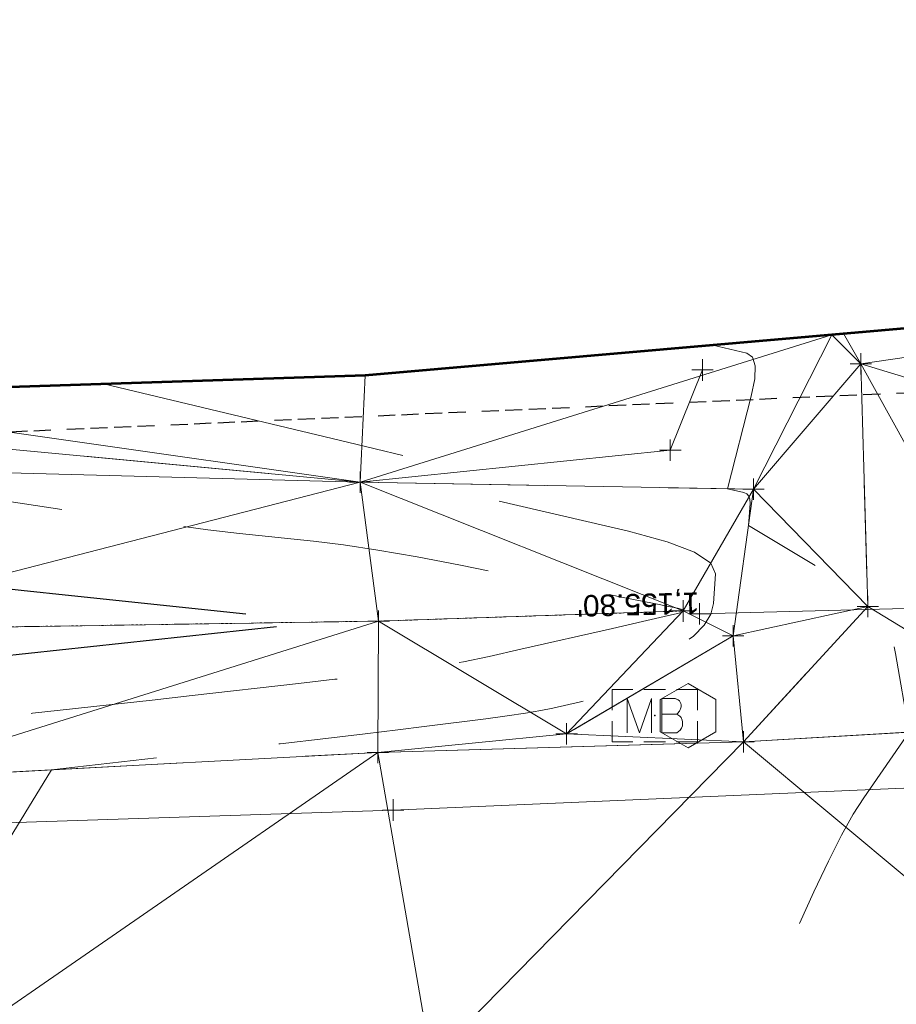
# Model space of a CAD drawing. Extents: x 2312693 to 2320081, y 680305 to 681656.
# Tile 29 of 37: x 2317212 to 2317253, y 681101 to 681147. Entities that reach past the tile are written whole.
import ezdxf
from ezdxf.enums import TextEntityAlignment as Align

# ---------------------------------------------------------------- set-up
doc = ezdxf.new("R2010")
doc.units = 0
doc.header["$MEASUREMENT"] = 0
for name, pattern in [('DGN Style 2', [14.384926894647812, 8.630956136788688, -5.753970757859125]), ('DGN Style 3', [20.138897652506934, 14.38492689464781, -5.753970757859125]), ('DGN Style 5', [10.069448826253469, 4.315478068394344, -5.753970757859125]), ('rowex', [4.85, 0.8, -0.375, -0.375, 0.8, -0.3, 0.8, -0.3, 0.8, -0.3]), ('stormlineex', [0]), ('stream', [1.4000000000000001, 0.7, -0.1, 0.1, -0.1, 0.1, -0.1, 0.1, -0.1]), ('treert', [0.3, -0.15, -0.15])]:
    doc.linetypes.add(name, pattern=pattern)
for name, color, linetype, lineweight in [('DR_X_Ditch', 133, 'stream', 0), ('DR_X_Elev_Flow', 151, 'Continuous', 0), ('DR_X_Storm_Sewer', 151, 'DGN Style 5', 0), ('DT_X_Contour_Major', 132, 'DGN Style 3', 30), ('DT_X_Contour_Minor', 136, 'DGN Style 3', 0), ('DT_X_Terrain_Ground_Line', 92, 'DGN Style 3', 13), ('DT_X_Triangles', 91, 'Continuous', 0), ('PM_X_Transverse_Line', 7, 'Continuous', 0), ('PV_X_Driveway', 7, 'DGN Style 5', 0), ('PV_X_EOP', 7, 'DGN Style 3', 0), ('RD_X_Cells', 7, 'Continuous', 0), ('RD_X_Cells (Construction)', 7, 'Continuous', 0), ('RW_X_Fee_RW', 6, 'rowex', 30), ('SV_X_Top_of_Bank', 97, 'DGN Style 2', 0), ('VG_X_Tree_Line_Rt', 3, 'treert', 0)]:
    doc.layers.add(name, color=color, linetype=linetype, lineweight=lineweight)
doc.layers.add('SC_Scratch1 (Construction)', color=7, linetype='Continuous', lineweight=0, plot=False)
doc.layers.add('SV_X_Terrain_Boundary', color=7, linetype='Continuous', lineweight=53, plot=False)
doc.layers.add('SV_X_Shot_Marker (Construction)', color=40, linetype='Continuous', lineweight=0, transparency=0.5)
doc.styles.add('Style-Arial', font='arial.ttf')

# ---------------------------------------------------------------- blocks, each defined once
blk = doc.blocks.new('SVPT_75')
at = {"layer": 'SV_X_Shot_Marker (Construction)', "transparency": 33554495}
for p, q in [((1.455191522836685e-11, 0.02499999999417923), (1.455191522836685e-11, -0.02500000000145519)), ((-0.02499999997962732, 0), (0.02500000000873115, 0))]:
    blk.add_line(p, q, dxfattribs=at)
blk.add_point((1.455191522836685e-11, 0), dxfattribs=at)
blk = doc.blocks.new('SVPT_76')
at = {"layer": 'SV_X_Shot_Marker (Construction)', "transparency": 33554495}
for p, q in [((0, 0.02500000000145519), (0, -0.02500000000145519)), ((-0.02500000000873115, 0), (0.02499999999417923, 0))]:
    blk.add_line(p, q, dxfattribs=at)
blk.add_point((0, 0), dxfattribs=at)
blk = doc.blocks.new('SVPT_77')
at = {"layer": 'SV_X_Shot_Marker (Construction)', "transparency": 33554495}
for p, q in [((0, 0.02500000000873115), (0, -0.02499999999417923)), ((-0.02499999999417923, 7.275957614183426e-12), (0.02500000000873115, 7.275957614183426e-12))]:
    blk.add_line(p, q, dxfattribs=at)
blk.add_point((0, 7.275957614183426e-12), dxfattribs=at)
blk = doc.blocks.new('SVPT_78')
at = {"layer": 'SV_X_Shot_Marker (Construction)', "transparency": 33554495}
for p, q in [((0, 0.02500000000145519), (0, -0.02499999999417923)), ((-0.02499999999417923, 0), (0.02499999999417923, 0))]:
    blk.add_line(p, q, dxfattribs=at)
blk.add_point((0, 0), dxfattribs=at)
blk = doc.blocks.new('SVPT_79')
at = {"layer": 'SV_X_Shot_Marker (Construction)', "transparency": 33554495}
for p, q in [((0, 0.02500000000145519), (0, -0.02499999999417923)), ((-0.02499999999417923, 0), (0.02499999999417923, 0))]:
    blk.add_line(p, q, dxfattribs=at)
blk.add_point((0, 0), dxfattribs=at)
blk = doc.blocks.new('PIO')
at = {"layer": 'DR_X_Elev_Flow', "lineweight": 13}
for p, q in [((1.455191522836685e-11, 0.02500000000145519), (1.455191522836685e-11, -0.02500000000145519)), ((-0.02499999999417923, 0), (0.02500000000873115, 0))]:
    blk.add_line(p, q, dxfattribs=at)
blk.add_point((1.455191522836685e-11, 0), dxfattribs=at)
blk = doc.blocks.new('SVPT_80')
at = {"layer": 'SV_X_Shot_Marker (Construction)', "transparency": 33554495}
for p, q in [((1.455191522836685e-11, 0.02500000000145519), (1.455191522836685e-11, -0.02500000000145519)), ((-0.02499999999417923, 0), (0.02500000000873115, 0))]:
    blk.add_line(p, q, dxfattribs=at)
blk.add_point((1.455191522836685e-11, 0), dxfattribs=at)
blk = doc.blocks.new('SVPT_81')
at = {"layer": 'SV_X_Shot_Marker (Construction)', "transparency": 33554495}
for p, q in [((0, 0.02500000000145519), (0, -0.02500000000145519)), ((-0.02499999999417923, 0), (0.02499999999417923, 0))]:
    blk.add_line(p, q, dxfattribs=at)
blk.add_point((0, 0), dxfattribs=at)
blk = doc.blocks.new('SVPT_82')
at = {"layer": 'SV_X_Shot_Marker (Construction)', "transparency": 33554495}
for p, q in [((0, 0.02500000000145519), (0, -0.02500000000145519)), ((-0.02499999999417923, 0), (0.02500000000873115, 0))]:
    blk.add_line(p, q, dxfattribs=at)
blk.add_point((0, 0), dxfattribs=at)
blk = doc.blocks.new('SVPT_83')
at = {"layer": 'SV_X_Shot_Marker (Construction)', "transparency": 33554495}
for p, q in [((0, 0.02500000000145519), (0, -0.02499999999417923)), ((-0.02499999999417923, 7.275957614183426e-12), (0.02500000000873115, 7.275957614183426e-12))]:
    blk.add_line(p, q, dxfattribs=at)
blk.add_point((0, 7.275957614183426e-12), dxfattribs=at)
blk = doc.blocks.new('MB')
at = {"layer": 'RD_X_Cells', "color": 230, "linetype": 'Continuous', "lineweight": 0}
for p, q in [((-0.02558333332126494, 0.06108333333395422), (0.02450000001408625, 0.06108333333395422)), ((-0.02558333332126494, -0.06108333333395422), (0.02450000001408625, -0.06108333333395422))]:
    blk.add_line(p, q, dxfattribs=at)
at = {"layer": 'RD_X_Cells', "color": 230, "linetype": 'Continuous', "lineweight": 0, "flags": 128}
for points in [[(-0.09999999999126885, 0.01258333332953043), (-0.09999999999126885, 0.06108333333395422), (-0.05149999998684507, 0.06108333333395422)], [(0.05033333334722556, 0.06108333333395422), (0.1000000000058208, 0.06108333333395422), (0.1000000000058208, 0.01258333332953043)], [(-0.06482114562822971, -0.04000000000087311), (-0.06482114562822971, 0.04000000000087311), (-0.03584653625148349, -0.04000000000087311), (-0.008131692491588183, 0.04000000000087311), (-0.008131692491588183, -0.04000000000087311)], [(0.05108705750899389, 0.003466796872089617), (0.05423158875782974, 0.006611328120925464), (0.05612612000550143, 0.008505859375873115), (0.05738588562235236, 0.01039062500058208), (0.05801088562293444, 0.01165039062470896), (0.05927065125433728, 0.01416992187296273), (0.05990541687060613, 0.01606445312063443), (0.06116518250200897, 0.02046875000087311), (0.06116518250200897, 0.02236328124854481), (0.06116518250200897, 0.02488281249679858), (0.06053041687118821, 0.02866210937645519), (0.05927065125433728, 0.03180664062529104), (0.05738588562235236, 0.03432617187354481), (0.05423158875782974, 0.03684570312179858), (0.05171205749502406, 0.03810546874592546), (0.05045229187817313, 0.03874023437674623), (0.04730776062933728, 0.04000000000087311), (0.01643862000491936, 0.04000000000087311), (0.01643862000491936, -0.04000000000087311), (0.05108705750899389, -0.04000000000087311), (0.05549135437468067, -0.03748046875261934), (0.05927065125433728, -0.03432617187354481), (0.06242494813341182, -0.02928710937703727), (0.06430971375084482, -0.02362304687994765), (0.06494447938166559, -0.01794921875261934), (0.06494447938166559, -0.01416992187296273), (0.06368471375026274, -0.01039062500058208), (0.06116518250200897, -0.00472656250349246), (0.05801088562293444, -0.0009472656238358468), (0.05108705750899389, 0.003466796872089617), (0.01643862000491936, 0.003466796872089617)], [(-0.05149999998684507, -0.06108333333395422), (-0.09999999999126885, -0.06108333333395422), (-0.09999999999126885, -0.01258333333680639)], [(0.1000000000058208, -0.01258333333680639), (0.1000000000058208, -0.06108333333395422), (0.05033333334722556, -0.06108333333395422)]]:
    blk.add_lwpolyline(points, dxfattribs=at)
at = {"layer": 'RD_X_Cells (Construction)', "color": 230, "linetype": 'Continuous', "lineweight": 30}
blk.add_point((0, 0), dxfattribs=at)
blk = doc.blocks.new('POST')
at = {"layer": 'RD_X_Cells', "color": 30, "linetype": 'Continuous', "lineweight": 0, "flags": 128}
blk.add_lwpolyline([(-0.06491666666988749, -0.03749999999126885), (0, -0.07499999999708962), (0.06491666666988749, -0.03749999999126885), (0.06491666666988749, 0.03750000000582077), (0, 0.07500000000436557), (-0.06491666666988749, 0.03750000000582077), (-0.06491666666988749, -0.03749999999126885)], dxfattribs=at)
blk = doc.blocks.new('SVPT_84')
at = {"layer": 'SV_X_Shot_Marker (Construction)', "transparency": 33554495}
for p, q in [((0, 0.02500000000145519), (0, -0.02500000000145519)), ((-0.02499999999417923, 0), (0.02499999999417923, 0))]:
    blk.add_line(p, q, dxfattribs=at)
blk.add_point((0, 0), dxfattribs=at)
blk = doc.blocks.new('SVPT_85')
at = {"layer": 'SV_X_Shot_Marker (Construction)', "transparency": 33554495}
for p, q in [((0, 0.02500000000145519), (0, -0.02500000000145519)), ((-0.02499999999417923, 0), (0.02499999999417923, 0))]:
    blk.add_line(p, q, dxfattribs=at)
blk.add_point((0, 0), dxfattribs=at)
blk = doc.blocks.new('SVPT_86')
at = {"layer": 'SV_X_Shot_Marker (Construction)', "transparency": 33554495}
for p, q in [((0, 0.02500000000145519), (0, -0.02500000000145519)), ((-0.02500000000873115, 0), (0.02499999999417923, 0))]:
    blk.add_line(p, q, dxfattribs=at)
blk.add_point((0, 0), dxfattribs=at)
blk = doc.blocks.new('SVPT_87')
at = {"layer": 'SV_X_Shot_Marker (Construction)', "transparency": 33554495}
for p, q in [((0, 0.02500000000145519), (0, -0.02500000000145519)), ((-0.02499999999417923, 0), (0.02500000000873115, 0))]:
    blk.add_line(p, q, dxfattribs=at)
blk.add_point((0, 0), dxfattribs=at)
blk = doc.blocks.new('SVPT_88')
at = {"layer": 'SV_X_Shot_Marker (Construction)', "transparency": 33554495}
for p, q in [((0, 0.02500000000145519), (0, -0.02500000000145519)), ((-0.02500000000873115, 0), (0.02499999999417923, 0))]:
    blk.add_line(p, q, dxfattribs=at)
blk.add_point((0, 0), dxfattribs=at)
blk = doc.blocks.new('SVPT_89')
at = {"layer": 'SV_X_Shot_Marker (Construction)', "transparency": 33554495}
for p, q in [((1.455191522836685e-11, 0.02500000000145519), (1.455191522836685e-11, -0.02500000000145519)), ((-0.02499999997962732, 0), (0.02500000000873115, 0))]:
    blk.add_line(p, q, dxfattribs=at)
blk.add_point((1.455191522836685e-11, 0), dxfattribs=at)
blk = doc.blocks.new('*U658', base_point=(2316970.9905, 681325.163, 1161.5595))
at = {"layer": 'DT_X_Contour_Major', "elevation": 1155.000000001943, "flags": 128}
blk.add_lwpolyline([(2317087.897176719, 681125.9102340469), (2317102.297665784, 681125.5300231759), (2317105.187477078, 681125.4509519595), (2317107.685272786, 681125.3766858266), (2317109.791052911, 681125.3072247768), (2317111.504817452, 681125.2425688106), (2317115.552168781, 681125.0765596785), (2317117.637293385, 681125.0143891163), (2317120.857153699, 681124.9523842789), (2317125.211749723, 681124.8905451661), (2317130.701081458, 681124.8288717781), (2317146.852280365, 681124.6646303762), (2317152.308004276, 681124.5938421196), (2317156.561776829, 681124.504658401), (2317159.613598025, 681124.3970792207), (2317161.463467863, 681124.2711045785), (2317164.793852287, 681123.9106449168), (2317166.131920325, 681123.7838805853), (2317167.648336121, 681123.673932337), (2317169.343099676, 681123.5808001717), (2317171.216210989, 681123.5044840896), (2317176.448971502, 681123.3233959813), (2317178.423662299, 681123.261590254), (2317180.423164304, 681123.2119891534), (2317182.447477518, 681123.1745926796), (2317184.496601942, 681123.1494008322), (2317189.994015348, 681123.0984954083), (2317191.936273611, 681123.0647052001), (2317193.639988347, 681123.001513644), (2317195.105159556, 681122.9089207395), (2317196.331787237, 681122.7869264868), (2317199.284736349, 681122.4224066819), (2317200.406642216, 681122.2800553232), (2317201.557647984, 681122.1263911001), (2317202.737753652, 681121.9614140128), (2317203.94695922, 681121.7851240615), (2317207.210307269, 681121.2999337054), (2317208.595349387, 681121.1076738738), (2317210.302964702, 681120.8947871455), (2317212.333153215, 681120.6612735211), (2317214.685914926, 681120.4071330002), (2317226.418140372, 681119.1730144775), (2317209.742444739, 681117.3913988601), (2317206.425787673, 681117.0408084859), (2317203.622543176, 681116.752586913), (2317201.332711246, 681116.5267341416), (2317199.556291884, 681116.3632501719), (2317195.503723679, 681116.0104513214), (2317193.940314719, 681115.8591971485), (2317192.289513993, 681115.6700337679), (2317190.551321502, 681115.4429611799), (2317188.725737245, 681115.1779793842), (2317183.740990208, 681114.4208156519), (2317181.776205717, 681114.1406851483), (2317179.620412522, 681113.8681664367), (2317177.273610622, 681113.6032595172), (2317174.735800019, 681113.3459643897), (2317167.713626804, 681112.6699931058), (2317165.190850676, 681112.4449068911), (2317162.889152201, 681112.27662671), (2317160.808531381, 681112.1651525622), (2317158.948988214, 681112.1104844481), (2317154.284976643, 681112.0404441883), (2317152.597220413, 681112.0064588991), (2317151.031960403, 681111.9570332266), (2317149.589196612, 681111.8921671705), (2317148.268929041, 681111.8118607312), (2317144.91154381, 681111.5771230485), (2317143.409242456, 681111.4806554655), (2317141.420377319, 681111.3673059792), (2317138.944948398, 681111.2370745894), (2317135.982955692, 681111.0899612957), (2317127.435556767, 681110.675149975), (2317124.430128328, 681110.5243386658), (2317121.824392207, 681110.3830132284), (2317119.618348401, 681110.2511736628), (2317117.811996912, 681110.1288199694), (2317110.314972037, 681109.5799697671), (2317098.600407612, 681107.7226389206), (2317096.348596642, 681107.3666428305), (2317094.613691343, 681107.0946534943), (2317093.395691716, 681106.906670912), (2317092.694597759, 681106.8026950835), (2317090.628939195, 681106.5134903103), (2317089.695581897, 681104.7571271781), (2317089.452353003, 681104.201028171), (2317089.122676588, 681103.2854582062), (2317088.706552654, 681102.0104172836), (2317088.2039812, 681100.3759054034), (2317085.656936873, 681091.9094177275), (2317092.246207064, 681084.9604261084), (2317093.526147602, 681083.5961970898), (2317094.541996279, 681082.4816492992), (2317095.293753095, 681081.6167827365), (2317095.781418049, 681081.0015974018), (2317097.440973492, 681078.7133220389), (2317100.197619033, 681078.4230647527), (2317100.950569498, 681078.3445738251), (2317102.028001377, 681078.2334970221), (2317103.42991467, 681078.0898343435), (2317105.156309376, 681077.9135857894), (2317113.969941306, 681077.0150588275), (2317118.809772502, 681076.9835686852), (2317119.800047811, 681076.9744057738), (2317120.696660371, 681076.9604128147), (2317121.499610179, 681076.941589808), (2317122.208897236, 681076.9179367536), (2317123.975445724, 681076.8484218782), (2317125.059760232, 681076.8194473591), (2317126.987792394, 681076.7846599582), (2317129.759542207, 681076.7440596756), (2317133.375009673, 681076.6976465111), (2317144.141213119, 681076.5661275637), (2317147.961608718, 681076.5176080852), (2317151.348142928, 681076.4706888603), (2317154.300815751, 681076.4253698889), (2317156.819627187, 681076.3816511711), (2317162.957975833, 681076.267201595), (2317165.750891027, 681076.1979810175), (2317169.525875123, 681076.076156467), (2317174.282928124, 681075.9017279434), (2317180.022050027, 681075.6746954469), (2317196.635800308, 681074.9991368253), (2317202.095832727, 681074.7772031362), (2317206.015617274, 681074.6180710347), (2317208.395153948, 681074.5217405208), (2317209.23444275, 681074.4882115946), (2317209.418882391, 681074.4825365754), (2317209.488337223, 681074.4796661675), (2317209.558371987, 681074.4753112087), (2317209.628986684, 681074.4694716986), (2317209.700181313, 681074.4621476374), (2317210.033776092, 681074.4245047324), (2317209.959732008, 681074.3734069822), (2317209.944894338, 681074.3630563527), (2317209.932114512, 681074.3539035), (2317209.921392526, 681074.3459484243), (2317209.912728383, 681074.3391911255), (2317209.892367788, 681074.3227686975), (2317209.91889768, 681074.180940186), (2317210.0137578, 681073.7677714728), (2317210.176948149, 681073.0832625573), (2317210.408468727, 681072.1274134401), (2317211.648335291, 681067.0336570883)], dxfattribs=at)
at = {"layer": 'DT_X_Contour_Minor', "flags": 128}
for points, elevation in [([(2317244.658628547, 681132.1152484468), (2317246.251816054, 681131.7344752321), (2317246.520798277, 681131.5473682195), (2317246.644950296, 681131.1492357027), (2317246.624272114, 681130.5400776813), (2317246.45876373, 681129.7198941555), (2317245.348454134, 681125.3999781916), (2317246.106915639, 681125.2237796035), (2317246.247210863, 681125.1633092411), (2317246.343041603, 681125.0574118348), (2317246.394407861, 681124.9060873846), (2317246.401309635, 681124.7093358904), (2317246.329767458, 681123.6851658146), (2317249.49132154, 681121.7963575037), (2317250.103476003, 681121.4383440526), (2317250.584987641, 681121.1737929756), (2317250.935856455, 681121.0027042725), (2317251.156082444, 681120.9250779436), (2317251.878970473, 681120.7809006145), (2317252.611467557, 681119.7311062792), (2317252.76599515, 681119.4356786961), (2317252.915650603, 681118.9993078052), (2317253.060433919, 681118.4219936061), (2317253.200345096, 681117.7037360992), (2317253.841895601, 681114.0230000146), (2317251.714907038, 681110.9588718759), (2317251.227809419, 681110.1915980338), (2317250.678083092, 681109.2029742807), (2317250.065728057, 681107.9930006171), (2317249.390744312, 681106.5616770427), (2317246.094686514, 681099.3656839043), (2317248.048895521, 681094.0997650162), (2317248.43804938, 681092.9974628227), (2317248.767992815, 681091.9473786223), (2317249.038725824, 681090.9495124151), (2317249.250248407, 681090.0038642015), (2317250.099196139, 681085.7126811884), (2317259.154987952, 681085.1813058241), (2317260.974066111, 681085.0753304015), (2317262.550246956, 681084.9851364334), (2317263.883530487, 681084.9107239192), (2317264.973916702, 681084.852092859), (2317267.557750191, 681084.716785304), (2317268.728354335, 681084.6466464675), (2317270.302291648, 681084.5377106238), (2317272.279562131, 681084.3899777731), (2317274.660165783, 681084.2034479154), (2317281.54621975, 681083.6543056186), (2317284.114602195, 681083.4662401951), (2317286.655209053, 681083.3139006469), (2317289.168040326, 681083.1972869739), (2317291.653096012, 681083.1163991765), (2317303.185212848, 681082.8222831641), (2317297.290562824, 681079.5517527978), (2317296.026053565, 681078.9071682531), (2317294.75880437, 681078.3750704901), (2317293.488815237, 681077.9554595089), (2317292.216086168, 681077.6483353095), (2317288.818488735, 681076.9793198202), (2317287.660016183, 681076.7481605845), (2317286.732796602, 681076.5564444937), (2317286.036829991, 681076.4041715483), (2317285.572116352, 681076.2913417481), (2317284.641217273, 681076.0430531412), (2317284.293196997, 681075.94655616), (2317283.947310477, 681075.843281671), (2317283.603557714, 681075.733229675), (2317283.261938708, 681075.6164001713), (2317281.672695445, 681075.055381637), (2317279.943153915, 681072.3855760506), (2317279.61518925, 681071.866082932), (2317279.372527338, 681071.45180597), (2317279.21516818, 681071.142745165), (2317279.143111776, 681070.9389005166), (2317279.005888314, 681070.2331298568)], 1158.000000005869), ([(2317216.181891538, 681130.2959066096), (2317227.585707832, 681127.5703844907), (2317230.38885839, 681126.9004290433), (2317230.782286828, 681126.786014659), (2317231.052024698, 681126.6603931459), (2317231.198071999, 681126.523564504), (2317231.220428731, 681126.3755287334), (2317231.036148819, 681125.6585451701), (2317240.717687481, 681123.4094218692), (2317242.528482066, 681122.9233781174), (2317243.811634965, 681122.429156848), (2317244.56714618, 681121.926758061), (2317244.795015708, 681121.4161817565), (2317244.699145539, 681120.0437415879), (2317244.57073443, 681119.5305182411), (2317244.257403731, 681119.0201783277), (2317243.759153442, 681118.5127218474), (2317243.075983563, 681118.0081488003), (2317241.007637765, 681116.6664652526), (2317240.268007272, 681116.2123526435), (2317239.60037514, 681115.8562774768), (2317239.004741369, 681115.5982397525), (2317238.481105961, 681115.4382394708), (2317237.180742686, 681115.1422886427), (2317236.619277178, 681115.0280854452), (2317235.91015311, 681114.9074389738), (2317235.053370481, 681114.7803492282), (2317234.048929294, 681114.6468162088), (2317231.173541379, 681114.282137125), (2317229.943917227, 681114.1297390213), (2317228.411585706, 681113.9460540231), (2317226.576546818, 681113.7310821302), (2317224.438800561, 681113.4848233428), (2317213.756334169, 681112.2626129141), (2317208.852995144, 681104.2659430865), (2317207.891459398, 681102.7090170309), (2317207.108283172, 681101.4653830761), (2317206.503466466, 681100.5350412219), (2317206.077009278, 681099.9179914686), (2317204.50304795, 681097.7694408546), (2317205.28726749, 681088.7278569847), (2317205.44282727, 681087.0142605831), (2317205.573412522, 681085.7484358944), (2317205.679023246, 681084.9303829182), (2317205.759659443, 681084.5601016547), (2317206.077687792, 681083.8769230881), (2317206.571661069, 681083.8306977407), (2317206.691742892, 681083.8186369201), (2317206.840285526, 681083.8022653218), (2317207.017288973, 681083.7815829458), (2317207.222753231, 681083.7565897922), (2317207.808605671, 681083.6841936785), (2317208.141715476, 681083.6443014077), (2317208.70165556, 681083.5789216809), (2317209.488425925, 681083.488054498), (2317210.502026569, 681083.3716998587), (2317213.507401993, 681083.0274375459), (2317214.790358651, 681082.9002922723), (2317216.385197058, 681082.777053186), (2317218.291917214, 681082.6577202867), (2317220.510519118, 681082.5422935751), (2317226.842633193, 681082.2396972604), (2317229.168681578, 681082.1383451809), (2317231.397741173, 681082.0612361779), (2317233.529811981, 681082.0083702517), (2317235.564894, 681081.9797474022), (2317240.862461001, 681081.9357439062), (2317242.943270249, 681081.9012054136), (2317245.212522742, 681081.8305925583), (2317247.670218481, 681081.7239053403), (2317250.316357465, 681081.5811437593), (2317257.62398575, 681081.1523470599), (2317260.390473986, 681080.992341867), (2317263.20921748, 681080.8339238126), (2317266.080216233, 681080.6770928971), (2317269.003470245, 681080.5218491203), (2317282.767251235, 681079.8010814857), (2317275.261209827, 681077.7990765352), (2317273.672549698, 681077.3597079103), (2317272.123444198, 681076.8996041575), (2317270.613893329, 681076.4187652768), (2317269.143897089, 681075.9171912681), (2317265.276646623, 681074.5520137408), (2317263.935598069, 681074.0890611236), (2317262.812890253, 681073.7240864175), (2317261.908523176, 681073.4570896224), (2317261.222496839, 681073.2880707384), (2317259.684214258, 681072.9679909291), (2317259.170896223, 681072.8529588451), (2317258.784654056, 681072.7479224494), (2317258.525487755, 681072.6528817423), (2317258.393397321, 681072.5678367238), (2317258.073485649, 681072.1942832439), (2317257.645563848, 681070.0140683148), (2317257.557286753, 681069.5961252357), (2317257.475850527, 681069.2766738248), (2317257.401255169, 681069.0557140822), (2317257.33350068, 681068.933246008), (2317257.033275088, 681068.5915422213)], 1157.000000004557), ([(2317119.485004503, 681128.1400245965), (2317156.413488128, 681127.764499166), (2317163.471243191, 681127.6796211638), (2317168.818015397, 681127.5859266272), (2317172.453804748, 681127.4834155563), (2317174.378611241, 681127.3720879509), (2317177.230118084, 681127.0634589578), (2317178.295518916, 681126.956442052), (2317179.353091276, 681126.8668630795), (2317180.402835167, 681126.7947220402), (2317181.444750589, 681126.7400189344), (2317184.212753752, 681126.6173945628), (2317185.363355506, 681126.5736776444), (2317186.739158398, 681126.534495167), (2317188.340162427, 681126.4998471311), (2317190.166367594, 681126.4697335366), (2317195.336516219, 681126.3954765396), (2317197.07655062, 681126.3707074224), (2317198.419042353, 681126.3520928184), (2317199.363991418, 681126.3396327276), (2317199.911397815, 681126.3333271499), (2317200.841091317, 681126.3247182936), (2317201.150178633, 681126.3213958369), (2317201.380170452, 681126.3178851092), (2317201.531066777, 681126.3141861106), (2317201.602867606, 681126.310298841), (2317201.688875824, 681126.2996817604), (2317202.058221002, 681126.2454801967), (2317203.101750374, 681126.0908383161), (2317204.819463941, 681125.8357561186), (2317207.211361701, 681125.4802336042), (2317214.488667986, 681124.3982531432), (2317217.038560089, 681124.0261847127), (2317219.230256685, 681123.7214647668), (2317221.063757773, 681123.4840933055), (2317222.539063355, 681123.314070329), (2317225.99561756, 681122.9504737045), (2317227.397843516, 681122.7779583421), (2317229.012105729, 681122.533109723), (2317230.838404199, 681122.2159278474), (2317232.876738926, 681121.8264127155), (2317238.595013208, 681120.6912613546), (2317240.479162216, 681120.3169684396), (2317241.84290353, 681120.0454532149), (2317242.686237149, 681119.8767156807), (2317243.009163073, 681119.8107558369), (2317243.176421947, 681119.7718998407), (2317243.231211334, 681119.7578270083), (2317243.270135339, 681119.7447505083), (2317243.293193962, 681119.7326703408), (2317243.300387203, 681119.7215865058), (2317243.298415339, 681119.6933580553), (2317243.29577417, 681119.6828020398), (2317243.289329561, 681119.6723053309), (2317243.279081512, 681119.6618679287), (2317243.265030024, 681119.651489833), (2317243.222488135, 681119.623893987), (2317243.007449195, 681119.5690751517), (2317242.39423879, 681119.4253155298), (2317241.382856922, 681119.1926151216), (2317239.97330359, 681118.870973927), (2317235.683599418, 681117.8946763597), (2317234.211639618, 681117.5661609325), (2317233.013038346, 681117.3128378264), (2317232.087795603, 681117.1347070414), (2317231.435911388, 681117.0317685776), (2317230.062031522, 681116.8575224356), (2317229.378024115, 681116.7736665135), (2317228.356411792, 681116.6527833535), (2317226.997194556, 681116.4948729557), (2317225.300372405, 681116.2999353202), (2317220.32537345, 681115.7307319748), (2317218.460526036, 681115.5191299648), (2317216.597233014, 681115.3112264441), (2317214.735494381, 681115.1070214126), (2317212.875310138, 681114.9065148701), (2317207.916891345, 681114.3767620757), (2317205.866287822, 681114.1660582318), (2317203.433291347, 681113.931261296), (2317200.617901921, 681113.672371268), (2317197.420119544, 681113.3893881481), (2317188.382842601, 681112.6026423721), (2317185.368683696, 681112.337078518), (2317183.104164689, 681112.1304462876), (2317181.589285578, 681111.9827456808), (2317180.824046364, 681111.8939766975), (2317179.782928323, 681111.7358349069), (2317179.052591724, 681111.6465255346), (2317177.642420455, 681111.4972037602), (2317175.552414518, 681111.2878695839), (2317172.782573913, 681111.0185230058), (2317158.270370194, 681109.6215433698), (2317156.429216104, 681108.0892861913), (2317156.01061441, 681107.6200520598), (2317155.543875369, 681106.8690313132), (2317155.028998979, 681105.8362239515), (2317154.465985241, 681104.5216299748), (2317152.900432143, 681100.6403305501), (2317152.367296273, 681099.3250825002), (2317151.942053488, 681098.2903129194), (2317151.624703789, 681097.5360218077), (2317151.415247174, 681097.062209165), (2317151.000553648, 681096.1726800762), (2317150.861794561, 681095.8718918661), (2317150.756537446, 681095.6366740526), (2317150.684782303, 681095.4670266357), (2317150.646529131, 681095.3629496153), (2317150.546185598, 681095.0302544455), (2317151.371360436, 681093.8229574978), (2317151.632440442, 681093.427577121), (2317152.062034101, 681092.758848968), (2317152.660141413, 681091.8167730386), (2317153.426762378, 681090.6013493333), (2317155.695769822, 681086.9957557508), (2317156.468520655, 681085.7627859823), (2317157.085017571, 681084.7680718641), (2317157.545260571, 681084.0116133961), (2317157.849249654, 681083.4934105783), (2317158.903272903, 681081.6310606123), (2317174.011838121, 681080.3586150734), (2317176.894524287, 681080.1153684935), (2317179.067483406, 681079.9309625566), (2317180.530715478, 681079.8053972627), (2317181.284220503, 681079.7386726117), (2317182.347264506, 681079.6391943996), (2317182.713914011, 681079.6043487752), (2317183.016579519, 681079.5744205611), (2317183.255261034, 681079.5494097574), (2317183.429958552, 681079.5293163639), (2317184.095917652, 681079.4470211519), (2317202.429429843, 681078.8829177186), (2317206.144954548, 681078.7457797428), (2317209.434309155, 681078.5761244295), (2317212.297493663, 681078.373951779), (2317214.734508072, 681078.1392617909), (2317220.664986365, 681077.470065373), (2317222.732393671, 681077.244680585), (2317224.486756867, 681077.0704235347), (2317225.928075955, 681076.947294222), (2317227.056350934, 681076.8752926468), (2317229.647692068, 681076.7514587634), (2317230.853265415, 681076.7078746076), (2317232.526479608, 681076.6699975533), (2317234.667334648, 681076.6378276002), (2317237.275830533, 681076.6113647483), (2317250.539973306, 681076.5011880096), (2317242.468378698, 681074.8216822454), (2317240.900561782, 681074.4432615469), (2317239.656365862, 681074.0277876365), (2317238.735790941, 681073.5752605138), (2317238.138837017, 681073.0856801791), (2317236.108167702, 681070.7145144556), (2317236.037741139, 681070.3556987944), (2317235.976683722, 681070.2339572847), (2317235.823694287, 681070.0225108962), (2317235.578772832, 681069.721359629), (2317235.241919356, 681069.330503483), (2317233.455428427, 681067.2971967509)], 1156.000000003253)]:
    blk.add_lwpolyline(points, dxfattribs=dict(at, elevation=elevation))
at = {"layer": 'DT_X_Triangles'}
mesh = blk.add_polyface(dxfattribs=at)
corners = [(2316970.864, 681169.28, 1151.287), (2316961.54, 681215.2826999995, 1149.666), (2316951.507, 681214.657600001, 1150.666), (2316969.615136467, 681258.8548233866, 1150.98237552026), (2316975.854, 681139.0156000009, 1147.809), (2316965.192, 681164.1276000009, 1148.497), (2316955.51, 681137.7735, 1151.058), (2316965.6, 681119.152, 1147.895), (2316975.387999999, 681485.0921999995, 1145.066), (2316967.004, 681486.0773000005, 1149.371), (2316957.3, 681424.981399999, 1147.635), (2316980.941, 681484.1131999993, 1149.746), (2316964.22, 681419.141, 1149.882), (2316971.094, 681214.9186999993, 1151.284), (2317016.49, 681538.3574999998, 1150.224), (2316988.83, 681144.552, 1151.079), (2316985.535999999, 681120.547, 1148.03), (2317000.604, 681553.3536999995, 1149.15), (2316976.605, 681234.0041999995, 1151.328772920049), (2316993.781114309, 681201.4893708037, 1152.011425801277), (2317000.981954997, 681187.8579929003, 1152.228584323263), (2317009.878, 681547.2761999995, 1146.995), (2317002.287, 681123.47, 1151.252), (2317008.258, 681119.0059999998, 1151.294), (2317034.72, 681123.9909999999, 1151.669), (2317067.286, 681652.090600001, 1146.553), (2317062.97, 681655.9808999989, 1150.091), (2317086.175, 681646.357100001, 1148.481), (2317091.781, 681640.8226999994, 1150.478), (2317040.851, 681115.315, 1151.594), (2317070.796, 681124.6479999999, 1154.435), (2317074.984, 681115.45, 1151.439), (2317117.741, 681128.113, 1155.986), (2317121.040999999, 681115.793, 1152.143), (2317178.532, 681129.0549999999, 1156.474), (2317179.773, 681125.758, 1155.771), (2317200.999, 681128.2579999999, 1156.517), (2317199.780179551, 681129.7553209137, 1156.482846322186), (2317181.679, 681117.6, 1153.324), (2317201.760999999, 681126.416, 1156.03), (2317201.293, 681118.7809999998, 1154.187), (2317228.188, 681125.7100000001, 1156.801), (2317228.412, 681130.699, 1157.385621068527), (2317229.045, 681119.2139999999, 1155.085), (2317250.226882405, 681132.6006433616, 1158.210567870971), (2317243.269, 681119.686, 1155.979)]
mesh.append_faces([[corners[k] for k in face] for face in [(0, 1, 2), (1, 3, 2), (4, 5, 6), (7, 4, 6), (8, 9, 10), (11, 8, 10), (12, 11, 10), (13, 3, 1), (0, 13, 1), (14, 11, 12), (15, 0, 5), (4, 15, 5), (16, 4, 7), (8, 17, 9), (13, 18, 3), (19, 13, 0), (20, 19, 0), (15, 20, 0), (19, 18, 13), (11, 14, 8), (21, 17, 8), (14, 21, 8), (16, 15, 4), (22, 15, 16), (23, 22, 16), (24, 20, 15), (22, 24, 15), (25, 26, 17), (21, 25, 17), (23, 24, 22), (27, 25, 21), (14, 27, 21), (28, 27, 14), (29, 30, 24), (31, 32, 30), (33, 32, 31), (33, 34, 32), (35, 34, 33), (36, 37, 34), (35, 36, 34), (38, 39, 35), (39, 36, 35), (40, 39, 38), (41, 42, 37), (36, 41, 37), (39, 41, 36), (41, 39, 40), (43, 41, 40), (44, 42, 41), (43, 45, 41)]])
mesh = blk.add_polyface(dxfattribs=at)
corners = [(2317246.565, 681125.378, 1158.085), (2317250.226882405, 681132.6006433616, 1158.210567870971), (2317228.188, 681125.7100000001, 1156.801), (2317243.269, 681119.686, 1155.979), (2317262.239, 681100.111, 1158.437), (2317246.093, 681113.5729999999, 1157.82), (2317231.502, 681098.6919999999, 1157.605), (2317245.613, 681118.527, 1157.741), (2317237.831999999, 681113.945, 1157.435), (2317251.904, 681119.902, 1157.979), (2317260.902, 681114.433, 1158.164), (2317251.581, 681131.244, 1158.25), (2317250.770243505, 681132.6480091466, 1158.222320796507), (2317276.673, 681134.9059999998, 1158.632), (2317277.937, 681123.228, 1158.554), (2317285.91, 681115.5810000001, 1158.93), (2317286.418, 681101.296, 1159.189), (2317313.6, 681129.1200000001, 1159.674), (2317314.265, 681134.2170000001, 1159.929587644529), (2317284.793, 681124.698, 1158.398), (2317285.501, 681121.512, 1156.79), (2317285.157, 681122.191, 1157.147), (2317312.195, 681121.314, 1157.271), (2317311.823, 681116.353, 1159.881), (2317312.628999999, 681102.4949999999, 1160.155), (2317336.677999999, 681117.6529999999, 1161.007), (2317336.738, 681122.8989999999, 1158.009), (2317337.968, 681103.3369999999, 1161.315), (2317337.569, 681128.9519999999, 1160.648), (2317335.811990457, 681136.2143357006, 1160.78226430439), (2317337.203, 681133.3379999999, 1160.841), (2317364.804, 681130.0819999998, 1162.25), (2317364.712, 681118.684, 1162.405), (2317364.329, 681125.015, 1159.321), (2317365.162, 681104.888, 1162.631)]
mesh.append_faces([[corners[k] for k in face] for face in [(0, 1, 2), (3, 0, 2), (4, 5, 6), (5, 7, 8), (7, 3, 8), (7, 0, 3), (9, 0, 7), (5, 9, 7), (10, 9, 5), (4, 10, 5), (9, 11, 0), (11, 1, 0), (11, 12, 1), (11, 13, 12), (14, 13, 11), (10, 14, 11), (9, 10, 11), (15, 14, 10), (4, 15, 10), (16, 15, 4), (17, 18, 13), (19, 17, 13), (14, 19, 13), (20, 21, 14), (15, 20, 14), (21, 19, 14), (22, 17, 19), (20, 22, 19), (21, 20, 19), (23, 22, 20), (15, 23, 20), (16, 23, 15), (24, 23, 16), (25, 22, 23), (24, 25, 23), (26, 17, 22), (25, 26, 22), (27, 25, 24), (28, 29, 17), (26, 28, 17), (29, 18, 17), (30, 31, 29), (28, 30, 29), (32, 26, 25), (27, 32, 25), (33, 28, 26), (32, 33, 26), (28, 31, 30), (33, 31, 28), (34, 32, 27)]])
mesh = blk.add_polyface(dxfattribs=at)
corners = [(2316975.886, 681116.8179999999, 1153.066), (2316965.6, 681119.152, 1147.895), (2316958.259, 681116.402, 1152.948), (2316959.141, 681100.8489999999, 1154.805), (2316984.505999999, 681101.8389999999, 1154.74), (2316985.535999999, 681120.547, 1148.03), (2317010.231, 681114.364, 1153.332), (2317012.975, 681102.96, 1154.565), (2317008.258, 681119.0059999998, 1151.294), (2317021.829, 681107.82, 1154.539), (2317040.851, 681115.315, 1151.594), (2317034.72, 681123.9909999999, 1151.669), (2317038.978, 681103.9769999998, 1154.452), (2317039.047, 681106.7049999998, 1154.425), (2317066.827, 681107.739, 1154.438), (2317068.100999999, 681105.583, 1154.681), (2317074.984, 681115.45, 1151.439), (2317070.796, 681124.6479999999, 1154.435), (2317093.478, 681108.885, 1154.717), (2317068.515, 681091.285, 1154.797), (2317093.595, 681106.6359999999, 1155.042), (2317121.040999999, 681115.793, 1152.143), (2317121.024, 681110.022, 1155.18), (2317121.879, 681107.9909999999, 1155.449), (2317121.348, 681093.8809999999, 1155.512), (2317144.815, 681110.9029999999, 1155.324), (2317181.679, 681117.6, 1153.324), (2317179.773, 681125.758, 1155.771), (2317151.913, 681109.1849999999, 1155.918), (2317151.683, 681095.075, 1156.019), (2317179.503, 681096.213, 1156.525), (2317178.738, 681111.0269999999, 1156.264), (2317205.504, 681111.8210000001, 1156.815), (2317201.293, 681118.7809999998, 1154.187), (2317207.082, 681097.9299999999, 1157.049), (2317229.045, 681119.2139999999, 1155.085), (2317229.012, 681113.079, 1157.342), (2317231.502, 681098.6919999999, 1157.605), (2317237.831999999, 681113.945, 1157.435), (2317246.093, 681113.5729999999, 1157.82), (2317243.269, 681119.686, 1155.979)]
mesh.append_faces([[corners[k] for k in face] for face in [(0, 1, 2), (3, 0, 2), (4, 0, 3), (0, 5, 1), (6, 5, 0), (4, 6, 0), (7, 6, 4), (6, 8, 5), (6, 9, 8), (10, 11, 8), (9, 10, 8), (7, 9, 6), (12, 9, 7), (13, 10, 9), (12, 13, 9), (14, 13, 12), (15, 14, 12), (14, 10, 13), (14, 16, 10), (16, 17, 10), (18, 16, 14), (15, 18, 14), (19, 20, 15), (20, 18, 15), (18, 21, 16), (20, 22, 18), (22, 21, 18), (23, 22, 20), (24, 23, 20), (25, 21, 22), (23, 25, 22), (25, 26, 21), (26, 27, 21), (28, 25, 23), (29, 28, 23), (28, 26, 25), (30, 31, 28), (31, 26, 28), (30, 32, 31), (33, 26, 31), (32, 33, 31), (34, 32, 30), (32, 35, 33), (36, 35, 32), (34, 36, 32), (37, 36, 34), (38, 35, 36), (39, 38, 36), (37, 39, 36), (38, 40, 35)]])
mesh = blk.add_polyface(dxfattribs=at)
corners = [(2317153.41, 681061.7719999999, 1154.043), (2317152.995, 681072.907, 1154), (2317096.865, 681070.5329999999, 1152.363), (2317152.008, 681081.385, 1155.872), (2317151.683, 681095.075, 1156.019), (2317121.348, 681093.8809999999, 1155.512), (2317151.591, 681079.323, 1155.802), (2317121.962, 681079.682, 1155.376), (2317121.977, 681077.263, 1155.12), (2317180.497, 681079.0889999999, 1155.888), (2317179.503, 681096.213, 1156.525), (2317151.913, 681109.1849999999, 1155.918), (2317180.451, 681082.4, 1156.4), (2317209.547, 681074.4199999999, 1154.986), (2317208.771, 681067.0119999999, 1154.867), (2317207.658, 681083.968, 1157.037), (2317207.082, 681097.9299999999, 1157.049), (2317210.895, 681082.113, 1156.834), (2317231.592, 681084.904, 1157.54), (2317231.502, 681098.6919999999, 1157.605), (2317231.357, 681067.182, 1155.911), (2317231.591, 681074.624, 1155.62), (2317231.781, 681070.4229999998, 1155.803), (2317261.796, 681068.853, 1157.202), (2317263.014, 681086.277, 1158.321), (2317262.239, 681100.111, 1158.437), (2317263.156, 681077.7509999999, 1156.253), (2317262.181, 681072.4710000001, 1157.187), (2317285.713, 681070.771, 1158.311), (2317286.18, 681075.6529999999, 1158.188), (2317286.752, 681087.1799999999, 1159.105), (2317286.418, 681101.296, 1159.189), (2317286.679, 681080.21, 1157.149), (2317312.455, 681073.6429999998, 1159.862), (2317312.81, 681068.541, 1159.769), (2317312.514, 681088.739, 1160.078), (2317312.628999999, 681102.4949999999, 1160.155), (2317312.573, 681084.3080000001, 1158.484)]
mesh.append_faces([[corners[k] for k in face] for face in [(0, 1, 2), (3, 4, 5), (6, 3, 7), (1, 6, 8), (1, 9, 6), (9, 3, 6), (10, 11, 4), (3, 10, 4), (12, 10, 3), (9, 12, 3), (13, 9, 1), (14, 13, 1), (0, 14, 1), (15, 16, 10), (12, 15, 10), (9, 15, 12), (13, 17, 9), (17, 15, 9), (15, 18, 16), (18, 19, 16), (17, 18, 15), (20, 13, 14), (21, 17, 13), (22, 21, 13), (20, 22, 13), (21, 18, 17), (23, 22, 20), (24, 25, 19), (18, 24, 19), (26, 18, 21), (27, 26, 21), (22, 27, 21), (26, 24, 18), (23, 27, 22), (28, 27, 23), (29, 26, 27), (28, 29, 27), (30, 31, 25), (24, 30, 25), (32, 30, 24), (26, 32, 24), (29, 32, 26), (33, 29, 28), (34, 33, 28), (33, 32, 29), (35, 36, 31), (30, 35, 31), (33, 37, 32), (37, 30, 32), (37, 35, 30)]])

msp = doc.modelspace()

# ---------------------------------------------------------------- linework, layer by layer
at = {"layer": 'DR_X_Ditch', "extrusion": (-0.002645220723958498, -0.8663242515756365, 0.4994750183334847), "elevation": -595622.7394927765, "flags": 128}
msp.add_lwpolyline([(2315110.783678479, 344734.0565626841), (2315138.534227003, 344735.0931212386), (2315152.756719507, 344736.1250626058)], dxfattribs=at)
at = {"layer": 'DR_X_Storm_Sewer', "linetype": 'stormlineex', "ltscale": 18}
msp.add_line((2317285.722, 681120.591, 1156.848), (2317244.041, 681119.559, 1155.797), dxfattribs=at)
at = {"layer": 'PM_X_Transverse_Line'}
msp.add_polyline3d([(2317205.899, 681109.591, 1156.877), (2317229.72, 681110.385, 1157.417), (2317261.181, 681111.74, 1158.267), (2317286.198, 681112.9789999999, 1159.04), (2317312.544, 681114.266, 1159.99), (2317336.566, 681115.244, 1161.101), (2317364.861, 681116.527, 1162.456), (2317389.966, 681117.59, 1163.761), (2317417.901, 681118.718, 1165.224), (2317447.699, 681120.23, 1166.706), (2317470.805, 681121.07, 1167.759), (2317501.188, 681122.467, 1169.124)], dxfattribs=at)
at = {"layer": 'PV_X_Driveway', "extrusion": (-0.00129786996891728, -0.02392359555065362, 0.999712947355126), "elevation": -18144.68211450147, "flags": 128}
msp.add_lwpolyline([(2276947.043195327, 805437.4143226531), (2276952.50281485, 805444.0507221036), (2276951.565882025, 805455.3618180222)], dxfattribs=at)
at = {"layer": 'PV_X_EOP'}
msp.add_polyline3d([(2317205.504, 681111.821, 1156.815), (2317229.012, 681113.079, 1157.342), (2317246.093, 681113.573, 1157.82), (2317260.902, 681114.433, 1158.164), (2317285.91, 681115.581, 1158.93), (2317311.823, 681116.353, 1159.881), (2317336.677999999, 681117.6529999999, 1161.007), (2317364.712, 681118.684, 1162.405), (2317390.226, 681119.887, 1163.711), (2317418.248, 681121.228, 1165.134), (2317447.857, 681122.4569999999, 1166.624), (2317470.83, 681123.7319999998, 1167.653), (2317500.963, 681124.6209999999, 1169.064)], dxfattribs=at)
at = {"layer": 'RW_X_Fee_RW'}
msp.add_line((2317593.22014779, 681144.679037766), (2315529.565212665, 681054.6921232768), dxfattribs=at)
at = {"layer": 'SV_X_Terrain_Boundary'}
msp.add_polyline3d([(2317276.673, 681134.9059999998, 1158.632), (2317228.412, 681130.699, 1157.282), (2317178.532, 681129.0549999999, 1156.474), (2317117.741, 681128.113, 1155.986), (2317070.796, 681124.6479999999, 1154.435), (2317034.72, 681123.9909999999, 1151.669), (2316976.605, 681234.0041999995, 1151.487), (2316941.73, 681357.9931000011, 1153.036)], dxfattribs=at)
at = {"layer": 'SV_X_Top_of_Bank'}
msp.add_polyline3d([(2317200.999, 681128.258, 1156.517), (2317228.188, 681125.71, 1156.801), (2317246.565, 681125.378, 1158.085), (2317245.613, 681118.527, 1157.741), (2317237.832, 681113.945, 1157.435)], dxfattribs=at)
at = {"layer": 'VG_X_Tree_Line_Rt', "extrusion": (-0.0815680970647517, -0.06207651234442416, 0.9947327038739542), "elevation": -230143.0945183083, "flags": 128}
msp.add_lwpolyline([(861315.1645277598, 2244693.829829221), (861322.7528781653, 2244706.327034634), (861320.6757739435, 2244709.809862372)], dxfattribs=at)

# ---------------------------------------------------------------- block references
at = {"layer": 'DR_X_Elev_Flow', "lineweight": 13, "xscale": 20, "yscale": 20, "zscale": 20}
msp.add_blockref('PIO', (2317244.041, 681119.559, 1155.797), dxfattribs=at)
at = {"layer": 'DT_X_Terrain_Ground_Line'}
msp.add_blockref('*U658', (2316970.9905, 681325.163, 1161.5595), dxfattribs=at)
at = {"layer": 'RD_X_Cells', "color": 30, "linetype": 'Continuous', "lineweight": 0, "xscale": 20, "yscale": 20, "zscale": 20}
msp.add_blockref('POST', (2317243.506, 681114.793, 1157.51), dxfattribs=at)
at = {"layer": 'RD_X_Cells', "color": 230, "linetype": 'Continuous', "lineweight": 30, "xscale": 20, "yscale": 20, "zscale": 20}
msp.add_blockref('MB', (2317241.954, 681114.796, 1157.447), dxfattribs=at)
at = {"layer": 'SV_X_Shot_Marker (Construction)', "transparency": 33554495, "xscale": 20, "yscale": 20, "zscale": 20}
for name, p in [('SVPT_87', (2317251.581, 681131.244, 1158.25)), ('SVPT_89', (2317244.175, 681130.951, 1158.439)), ('SVPT_88', (2317242.676, 681127.2, 1158.082)), ('SVPT_78', (2317228.188, 681125.71, 1156.801)), ('SVPT_79', (2317228.188, 681125.71, 1156.801)), ('SVPT_81', (2317246.565, 681125.378, 1158.085)), ('SVPT_80', (2317243.269, 681119.686, 1155.979)), ('SVPT_86', (2317251.904, 681119.902, 1157.979)), ('SVPT_77', (2317229.045, 681119.2139999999, 1155.085)), ('SVPT_82', (2317245.613, 681118.527, 1157.741)), ('SVPT_83', (2317237.832, 681113.945, 1157.435)), ('SVPT_84', (2317246.093, 681113.573, 1157.82)), ('SVPT_85', (2317246.093, 681113.573, 1157.82)), ('SVPT_76', (2317229.012, 681113.079, 1157.342)), ('SVPT_75', (2317229.72, 681110.385, 1157.417))]:
    msp.add_blockref(name, p, dxfattribs=at)

# ---------------------------------------------------------------- texts
at = {"layer": 'SC_Scratch1 (Construction)', "color": 151, "lineweight": 0, "style": 'Style-Arial'}
msp.add_text("1,155.80'", height=1, rotation=181.4183240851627, dxfattribs=at).set_placement((2317244.041, 681119.559, 1155.797), align=Align.TOP_LEFT)

doc.saveas('drawing.dxf')
